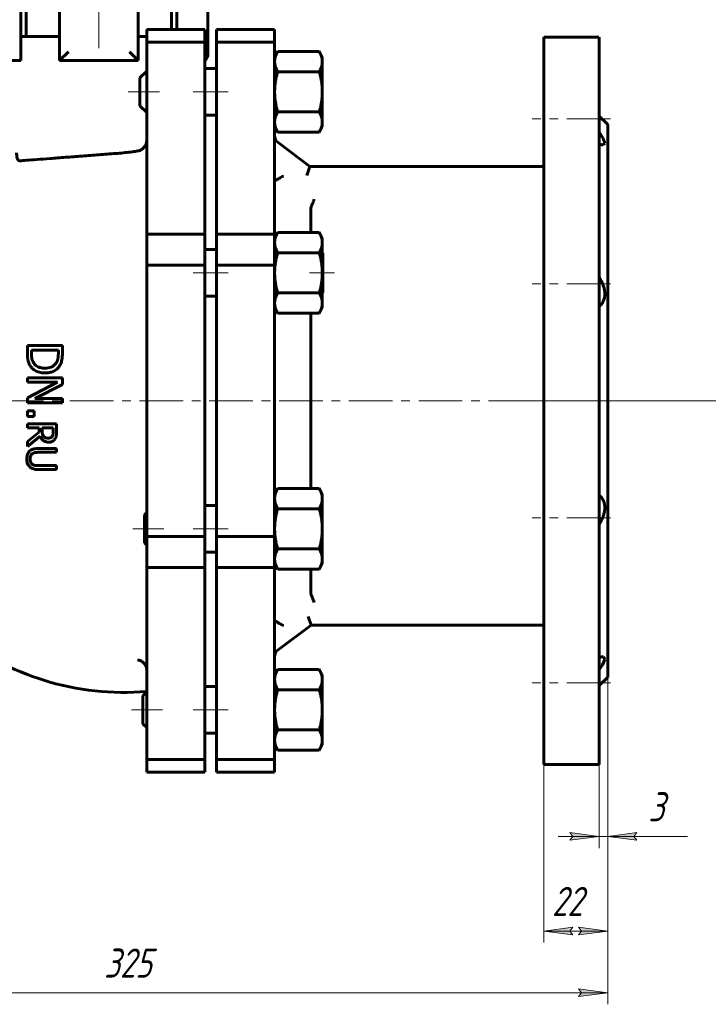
# Model space of a CAD drawing. Header units: millimetres. Extents: x 0 to 601, y 0 to 420.
# Tile 3 of 6: x 109 to 227, y 161 to 331. Entities that reach past the tile are written whole.
import ezdxf

# ---------------------------------------------------------------- set-up
doc = ezdxf.new("R2010")
doc.units = ezdxf.units.MM
for name, pattern in [('K5LT_AXLED', [12, 7.5, -1.5, 1.5, -1.5]), ('K5LT_BASIC', [0]), ('K5LT_THIN', [0])]:
    doc.linetypes.add(name, pattern=pattern)
doc.layers.add('Системный слой', color=7, linetype='Continuous')
doc.layers.add('Системный слой (1)', color=7, linetype='Continuous', true_color=0x6c6c6c)
doc.styles.add('KDIMTEXTSTYLE', font='txt', dxfattribs={"width": 0.96, "oblique": 15, "height": 5})
doc.styles.add('KTEXTSTYLE', font='txt', dxfattribs={"width": 0.96, "height": 5})
doc.dimstyles.new('KDIMSTYLE (0.50)', dxfattribs={"dimtxt": 5, "dimasz": 1, "dimexe": 2, "dimexo": 0, "dimgap": 1, "dimtad": 1, "dimlfac": 2, "dimtxsty": 'KDIMTEXTSTYLE', "dimsah": 1, "dimcen": 0, "dimdle": 1, "dimadec": 0, "dimazin": 0, "dimtfac": 0.667, "dimtmove": 0, "dimatfit": 3, "dimfxl": 1, "dimtvp": 1, "dimtolj": 1, "dimtzin": 0, "dimarcsym": 0})

# ---------------------------------------------------------------- blocks, each defined once
blk = doc.blocks.new('U0')
at = {"layer": 'Системный слой (1)', "color": 143, "linetype": 'K5LT_BASIC', "lineweight": 60, "true_color": 0x33acca}
for p, q in [((208.66, 221.09), (208.89, 221.17)), ((208.89, 221.17), (209.1, 221.22)), ((209.1, 221.22), (209.28, 221.24)), ((209.64, 220.77), (209.25, 219.87)), ((209.28, 221.24), (209.46, 221.21)), ((209.46, 221.21), (209.64, 220.77)), ((209.25, 219.87), (208.66, 219))]:
    blk.add_line(p, q, dxfattribs=at)
blk = doc.blocks.new('U1')
at = {"layer": 'Системный слой (1)', "color": 143, "linetype": 'K5LT_BASIC', "lineweight": 60, "true_color": 0x33acca}
for p, q in [((199.16, 265.24), (199.16, 327.74)), ((199.16, 202.74), (199.16, 265.24))]:
    blk.add_line(p, q, dxfattribs=at)
blk = doc.blocks.new('U3')
at = {"layer": 'Системный слой (1)', "color": 143, "linetype": 'K5LT_BASIC', "lineweight": 60, "true_color": 0x33acca}
for p, q in [((208.66, 265.24), (208.66, 327.74)), ((208.66, 202.74), (208.66, 265.24))]:
    blk.add_line(p, q, dxfattribs=at)
blk = doc.blocks.new('U7')
at = {"layer": 'Системный слой (1)', "color": 143, "linetype": 'K5LT_BASIC', "lineweight": 60, "true_color": 0x33acca}
for p, q in [((210.16, 265.24), (210.16, 312.74)), ((210.16, 217.74), (210.16, 265.24))]:
    blk.add_line(p, q, dxfattribs=at)
blk = doc.blocks.new('U8')
at = {"layer": 'Системный слой (1)', "color": 143, "linetype": 'K5LT_BASIC', "lineweight": 60, "true_color": 0x33acca}
for p, q in [((208.66, 311.49), (209.4, 310.36)), ((209.4, 310.36), (209.65, 309.53)), ((208.89, 309.32), (208.66, 309.4)), ((209.1, 309.26), (208.89, 309.32)), ((209.28, 309.25), (209.1, 309.26)), ((209.3, 309.25), (209.28, 309.25)), ((209.65, 309.53), (209.3, 309.25))]:
    blk.add_line(p, q, dxfattribs=at)
blk = doc.blocks.new('U14')
at = {"layer": 'Системный слой (1)', "color": 143, "linetype": 'K5LT_BASIC', "lineweight": 60, "true_color": 0x33acca}
for p, q in [((159.11, 298.4), (159.11, 294.18)), ((159.11, 280.32), (159.11, 250.17)), ((159.11, 236.31), (159.11, 232.08))]:
    blk.add_line(p, q, dxfattribs=at)
blk = doc.blocks.new('D0')
at = {"layer": 'Системный слой (1)'}
for points in [[(52.66, 162.83), (52.16, 163.49), (52.66, 164.15), (47.66, 163.49)], [(205.16, 162.83), (210.16, 163.49), (205.16, 164.15), (205.66, 163.49)]]:
    blk.add_hatch(color=7, dxfattribs=at).paths.add_polyline_path(points)
at = {"layer": 'Системный слой (1)', "color": 7, "linetype": 'K5LT_THIN', "lineweight": 18, "true_color": 0xffffff}
for p, q in [((47.66, 217.74), (47.66, 161.49)), ((210.16, 217.74), (210.16, 161.49)), ((47.66, 163.49), (52.66, 164.15)), ((52.66, 162.83), (47.66, 163.49)), ((47.66, 163.49), (210.16, 163.49)), ((52.66, 164.15), (52.16, 163.49)), ((52.16, 163.49), (52.66, 162.83)), ((205.66, 163.49), (205.16, 164.15)), ((205.16, 164.15), (210.16, 163.49)), ((210.16, 163.49), (205.16, 162.83)), ((205.16, 162.83), (205.66, 163.49))]:
    blk.add_line(p, q, dxfattribs=at)
blk.add_wipeout([(123.56, 164.49), (123.56, 171.87), (133.82, 171.87), (133.82, 164.49)]).dxf.layer = 'Системный слой (1)'
at = {"layer": 'Системный слой (1)', "color": 7, "insert": (123.56, 171.08), "char_height": 5, "attachment_point": 1, "style": 'KTEXTSTYLE'}
blk.add_mtext('\\fArial|b0|c204|p34;\\H5.0;\\W1.000;\\Q15;\\fGOST Type AU|b0|i0|c204|p34;\\Q15;\\W0.960;325', dxfattribs=at)
blk = doc.blocks.new('KDIMARROW_01')
at = {"layer": 'Системный слой'}
blk.add_hatch(color=0, dxfattribs=at).paths.add_polyline_path([(-5, -0.66), (0, 0), (-5, 0.66), (-4.5, 0)])
at = {"layer": 'Системный слой', "color": 0, "linetype": 'K5LT_THIN', "lineweight": 18}
for p, q in [((-4.5, 0), (-5, 0.66)), ((-5, 0.66), (0, 0)), ((0, 0), (-5, -0.66)), ((-5, -0.66), (-4.5, 0))]:
    blk.add_line(p, q, dxfattribs=at)
at = {"layer": 'Системный слой (1)', "color": 0, "linetype": 'K5LT_THIN', "lineweight": 18}
blk.add_line((122.67, 265.24), (122.17, 265.24), dxfattribs=at)
blk = doc.blocks.new('D1')
at = {"layer": 'Системный слой (1)', "color": 7, "linetype": 'K5LT_THIN', "lineweight": 18, "true_color": 0xffffff}
for p, q in [((210.16, 217.74), (210.16, 172.09)), ((199.16, 202.74), (199.16, 172.09)), ((204.16, 173.43), (199.16, 174.09)), ((199.16, 174.09), (210.16, 174.09)), ((203.66, 174.09), (204.16, 173.43)), ((210.16, 174.09), (205.16, 173.43)), ((205.16, 173.43), (205.66, 174.09))]:
    blk.add_line(p, q, dxfattribs=at)
blk.add_wipeout([(200.57, 175.09), (200.57, 182.47), (208.41, 182.47), (208.41, 175.09)]).dxf.layer = 'Системный слой (1)'
at = {"layer": 'Системный слой (1)'}
for points in [[(204.16, 173.43), (203.66, 174.09), (204.16, 174.75), (199.16, 174.09)], [(205.16, 173.43), (210.16, 174.09), (205.16, 174.75), (205.66, 174.09)]]:
    blk.add_hatch(color=7, dxfattribs=at).paths.add_polyline_path(points)
at = {"layer": 'Системный слой (1)', "color": 7, "linetype": 'K5LT_THIN', "lineweight": 18, "true_color": 0xffffff}
for p, q in [((199.16, 174.09), (204.16, 174.75)), ((204.16, 174.75), (203.66, 174.09)), ((205.66, 174.09), (205.16, 174.75)), ((205.16, 174.75), (210.16, 174.09))]:
    blk.add_line(p, q, dxfattribs=at)
at = {"layer": 'Системный слой (1)', "color": 7, "insert": (200.57, 181.68), "char_height": 5, "attachment_point": 1, "style": 'KTEXTSTYLE'}
blk.add_mtext('\\fArial|b0|c204|p34;\\H5.0;\\W1.000;\\Q15;\\fGOST Type AU|b0|i0|c204|p34;\\Q15;\\W0.960;22', dxfattribs=at)
blk = doc.blocks.new('D2')
at = {"layer": 'Системный слой (1)'}
for points in [[(203.66, 189.7), (208.66, 190.36), (203.66, 191.02), (204.16, 190.36)], [(214.66, 190.36), (215.16, 191.02), (210.16, 190.36), (215.16, 189.7)]]:
    blk.add_hatch(color=7, dxfattribs=at).paths.add_polyline_path(points)
at = {"layer": 'Системный слой (1)', "color": 7, "linetype": 'K5LT_THIN', "lineweight": 18, "true_color": 0xffffff}
for p, q in [((210.16, 217.74), (210.16, 188.36)), ((208.66, 202.74), (208.66, 188.36)), ((208.66, 190.36), (201.66, 190.36)), ((208.66, 190.36), (203.66, 191.02)), ((203.66, 191.02), (204.16, 190.36)), ((204.16, 190.36), (203.66, 189.7)), ((203.66, 189.7), (208.66, 190.36)), ((208.66, 190.36), (210.16, 190.36)), ((215.16, 191.02), (210.16, 190.36)), ((210.16, 190.36), (215.16, 189.7)), ((210.16, 190.36), (217.16, 190.36)), ((210.16, 190.36), (215.16, 190.36)), ((214.66, 190.36), (215.16, 191.02)), ((215.16, 189.7), (214.66, 190.36)), ((215.15, 190.36), (223.88, 190.36))]:
    blk.add_line(p, q, dxfattribs=at)
blk.add_wipeout([(217.15, 191.36), (217.15, 198.74), (221.69, 198.74), (221.69, 191.36)]).dxf.layer = 'Системный слой (1)'
at = {"layer": 'Системный слой (1)', "color": 7, "insert": (217.15, 197.95), "char_height": 5, "attachment_point": 1, "style": 'KTEXTSTYLE'}
blk.add_mtext('\\fArial|b0|c204|p34;\\H5.0;\\W1.000;\\Q15;\\fGOST Type AU|b0|i0|c204|p34;\\Q15;\\W0.960;3', dxfattribs=at)
blk = doc.blocks.new('D4')
at = {"layer": 'Системный слой (1)'}
for points in [[(350.07, 363.24), (349.41, 368.24), (348.75, 363.24), (349.41, 363.74)], [(349.41, 265.24), (350.07, 270.24), (349.41, 269.74), (348.75, 270.24)]]:
    blk.add_hatch(color=7, dxfattribs=at).paths.add_polyline_path(points)
at = {"layer": 'Системный слой (1)', "color": 7, "linetype": 'K5LT_THIN', "lineweight": 18, "true_color": 0xffffff}
for p, q in [((337.48, 368.24), (351.41, 368.24)), ((348.75, 363.24), (349.41, 368.24)), ((349.41, 368.24), (350.07, 363.24)), ((349.41, 368.24), (349.41, 265.24)), ((349.41, 363.74), (348.75, 363.24)), ((350.07, 363.24), (349.41, 363.74)), ((349.41, 265.24), (348.75, 270.24)), ((348.75, 270.24), (349.41, 269.74)), ((349.41, 269.74), (350.07, 270.24)), ((350.07, 270.24), (349.41, 265.24)), ((210.16, 265.24), (351.41, 265.24))]:
    blk.add_line(p, q, dxfattribs=at)
blk.add_wipeout([(348.41, 311), (341.03, 311), (341.03, 322.02), (348.41, 322.02)]).dxf.layer = 'Системный слой (1)'
at = {"layer": 'Системный слой (1)', "color": 7, "insert": (341.82, 311), "char_height": 5, "attachment_point": 1, "rotation": 90, "style": 'KTEXTSTYLE'}
blk.add_mtext('\\fArial|b0|c204|p34;\\H5.0;\\W1.000;\\Q15;\\fGOST Type AU|b0|i0|c204|p34;\\Q15;\\W0.960;206', dxfattribs=at)

msp = doc.modelspace()

# ---------------------------------------------------------------- linework, layer by layer
at = {"layer": 'Системный слой (1)', "color": 30, "linetype": 'K5LT_AXLED', "lineweight": 18, "true_color": 0xff8000}
for p, q in [((122.6707, 325.8678), (122.6707, 380.2428)), ((133.0766, 318.3659), (127.7266, 318.3659)), ((144.8887, 318.3659), (138.8887, 318.3659)), ((210.6552, 313.7465), (197.1552, 313.7465)), ((144.8887, 287.2471), (138.8887, 287.2471)), ((163.2011, 287.2471), (158.8588, 287.2471)), ((210.6552, 285.3337), (197.1552, 285.3337)), ((45.6552, 265.2428), (212.1552, 265.2428)), ((197.1552, 265.2428), (212.1552, 265.2428)), ((210.6552, 245.1519), (197.1552, 245.1519)), ((133.8519, 243.2385), (128.5019, 243.2385)), ((144.8887, 243.2385), (138.8887, 243.2385)), ((210.6552, 216.7391), (197.1552, 216.7391)), ((133.6042, 212.1197), (128.2542, 212.1197)), ((144.8887, 212.1197), (138.8887, 212.1197))]:
    msp.add_line(p, q, dxfattribs=at)
at = {"layer": 'Системный слой (1)', "color": 143, "linetype": 'K5LT_BASIC', "lineweight": 60, "true_color": 0x33acca}
for p, q in [((109.2752, 327.8678), (109.2752, 349.1178)), ((115.9207, 349.1178), (115.9207, 323.7428)), ((129.4207, 323.7428), (129.4207, 349.1178)), ((136.0661, 349.1178), (136.0661, 329.1049)), ((141.4207, 324.8886), (141.4207, 349.1178)), ((110.1707, 348.2428), (110.1707, 327.8678)), ((135.1707, 348.2428), (135.1707, 329.1049)), ((130.8887, 329.1049), (130.8887, 326.9082)), ((130.8887, 329.1049), (140.8887, 329.1049)), ((140.8887, 329.1049), (140.8887, 326.9082)), ((142.8887, 326.9082), (142.8887, 329.1049)), ((152.8887, 329.1049), (142.8887, 329.1049)), ((152.8887, 329.1049), (152.8887, 326.9082)), ((109.2752, 327.8678), (109.2752, 323.7428)), ((115.9207, 327.8678), (109.2752, 327.8678)), ((130.8887, 327.8678), (129.4207, 327.8678)), ((130.8887, 326.9082), (140.8887, 326.9082)), ((130.8887, 326.9082), (130.8887, 293.892)), ((140.8887, 326.9082), (140.8887, 293.892)), ((152.8887, 326.9082), (142.8887, 326.9082)), ((142.8887, 293.892), (142.8887, 326.9082)), ((152.8887, 326.9082), (152.8887, 293.892)), ((199.1552, 327.7428), (208.6552, 327.7428)), ((115.9207, 323.7428), (117.4207, 325.2428)), ((127.9207, 325.2428), (129.4207, 323.7428)), ((152.8887, 324.3659), (153.4246, 325.2941)), ((160.5528, 325.2941), (153.4246, 325.2941)), ((161.0887, 324.3659), (160.5528, 325.2941)), ((109.2752, 323.7428), (105.4207, 323.7428)), ((115.9207, 323.7428), (129.4207, 323.7428)), ((161.0887, 324.3659), (161.0887, 323.562)), ((161.0887, 323.562), (161.0887, 318.3659)), ((129.7266, 320.7659), (130.8887, 321.928)), ((140.8887, 322.3659), (142.8887, 322.3659)), ((160.5528, 321.83), (153.4246, 321.83)), ((129.7266, 320.7659), (129.7266, 316.1341)), ((161.0887, 318.3659), (161.0887, 313.1697)), ((129.7266, 316.1341), (129.7266, 315.9659)), ((129.7266, 315.9659), (130.8887, 314.8038)), ((160.5528, 314.9018), (153.4246, 314.9018)), ((140.8887, 314.3659), (142.8887, 314.3659)), ((161.0887, 313.1697), (161.0887, 312.3659)), ((210.1552, 312.7428), (208.6552, 314.2428)), ((152.8887, 312.3659), (153.4246, 311.4377)), ((161.0887, 312.3659), (160.5528, 311.4377)), ((160.5528, 311.4377), (153.4246, 311.4377)), ((158.9234, 305.507), (153.4788, 309.6613)), ((158.4165, 304.007), (158.9234, 305.507)), ((199.1552, 305.507), (158.9234, 305.507)), ((130.8887, 293.892), (130.8887, 288.5887)), ((130.8887, 293.892), (140.8887, 293.892)), ((140.8887, 293.892), (140.8887, 288.5887)), ((142.8887, 288.5887), (142.8887, 293.892)), ((152.8887, 293.892), (142.8887, 293.892)), ((152.8887, 293.2471), (153.4246, 294.1753)), ((152.8887, 293.892), (152.8887, 288.5887)), ((160.5528, 294.1753), (153.4246, 294.1753)), ((161.0887, 293.2471), (160.5528, 294.1753)), ((161.0887, 293.2471), (161.0887, 292.4432)), ((140.8887, 291.2471), (142.8887, 291.2471)), ((161.0887, 292.4432), (161.0887, 287.2471)), ((160.5528, 290.7112), (153.4246, 290.7112)), ((161.2011, 290.6336), (161.0887, 290.7461)), ((161.2011, 283.8605), (161.2011, 290.6336)), ((130.8887, 288.5887), (130.8887, 241.8968)), ((130.8887, 288.5887), (140.8887, 288.5887)), ((140.8887, 288.5887), (140.8887, 241.8968)), ((152.8887, 288.5887), (142.8887, 288.5887)), ((142.8887, 241.8968), (142.8887, 288.5887)), ((152.8887, 288.5887), (152.8887, 241.8968)), ((161.0887, 287.2471), (161.0887, 282.0509)), ((140.8887, 283.2471), (142.8887, 283.2471)), ((160.5528, 283.783), (153.4246, 283.783)), ((161.2011, 283.8605), (161.0887, 283.7481)), ((152.8887, 281.2471), (153.4246, 280.3189)), ((161.0887, 281.2471), (160.5528, 280.3189)), ((161.0887, 282.0509), (161.0887, 281.2471)), ((160.5528, 280.3189), (153.4246, 280.3189)), ((116.3896, 274.7642), (110.3896, 274.7642)), ((110.3896, 274.7642), (110.3896, 273.3833)), ((116.3896, 273.3979), (116.3896, 274.7642)), ((111.0801, 273.359), (111.0801, 273.9668)), ((111.0801, 273.9668), (115.6992, 273.9668)), ((115.6992, 273.9668), (115.6992, 273.359)), ((116.3896, 269.1677), (110.3896, 269.1677)), ((110.3896, 269.1677), (110.3896, 268.4238)), ((116.3896, 268.0348), (116.3896, 269.1677)), ((110.3896, 268.4238), (115.5631, 268.4238)), ((115.5631, 268.4238), (110.3896, 265.769)), ((111.6392, 265.6183), (116.3896, 268.0348)), ((110.3896, 265.769), (110.3896, 264.8744)), ((110.3896, 264.8744), (116.3896, 264.8744)), ((116.3896, 265.6183), (111.6392, 265.6183)), ((116.3896, 264.8744), (116.3896, 265.6183)), ((111.5371, 263.5032), (110.3896, 263.5032)), ((110.3896, 263.5032), (110.3896, 262.5405)), ((110.3896, 262.5405), (111.5371, 262.5405)), ((111.5371, 262.5405), (111.5371, 263.5032)), ((110.3896, 261.2609), (110.3896, 260.5964)), ((115.3896, 261.2609), (110.3896, 261.2609)), ((115.3896, 259.9724), (115.3896, 261.2609)), ((110.3896, 260.5964), (112.3791, 260.5964)), ((112.3791, 259.8347), (110.3896, 258.2544)), ((110.3896, 257.3914), (112.5655, 259.1702)), ((112.3791, 260.5964), (112.3791, 259.8347)), ((112.9342, 260.013), (112.9342, 260.5964)), ((112.9342, 260.5964), (114.8143, 260.5964)), ((114.8143, 260.5964), (114.8143, 259.936)), ((110.3896, 258.2544), (110.3896, 257.3914)), ((115.3896, 257.0551), (112.2697, 257.0551)), ((112.2697, 256.3906), (115.3896, 256.3906)), ((115.3896, 256.3906), (115.3896, 257.0551)), ((115.3896, 254.1013), (112.2535, 254.1013)), ((115.3896, 253.4368), (115.3896, 254.1013)), ((112.2697, 253.4368), (115.3896, 253.4368)), ((152.8887, 249.2385), (153.4246, 250.1667)), ((160.5528, 250.1667), (153.4246, 250.1667)), ((161.0887, 249.2385), (160.5528, 250.1667)), ((161.0887, 249.2385), (161.0887, 248.4346)), ((140.8887, 247.2385), (142.8887, 247.2385)), ((161.0887, 248.4346), (161.0887, 243.2385)), ((130.5019, 245.6385), (130.8887, 246.0252)), ((130.5019, 245.6385), (130.5019, 241.1631)), ((160.5528, 246.7026), (153.4246, 246.7026)), ((161.0887, 243.2385), (161.0887, 238.0423)), ((130.5019, 241.1631), (130.5019, 240.8385)), ((130.5019, 240.8385), (130.8887, 240.4518)), ((130.8887, 241.8968), (140.8887, 241.8968)), ((130.8887, 241.8968), (130.8887, 236.5935)), ((140.8887, 241.8968), (140.8887, 236.5935)), ((152.8887, 241.8968), (142.8887, 241.8968)), ((142.8887, 236.5935), (142.8887, 241.8968)), ((152.8887, 241.8968), (152.8887, 236.5935)), ((140.8887, 239.2385), (142.8887, 239.2385)), ((160.5528, 239.7744), (153.4246, 239.7744)), ((152.8887, 237.2385), (153.4246, 236.3103)), ((161.0887, 237.2385), (160.5528, 236.3103)), ((161.0887, 238.0423), (161.0887, 237.2385)), ((130.8887, 236.5935), (140.8887, 236.5935)), ((130.8887, 236.5935), (130.8887, 203.5774)), ((140.8887, 236.5935), (140.8887, 203.5774)), ((142.8887, 203.5774), (142.8887, 236.5935)), ((152.8887, 236.5935), (142.8887, 236.5935)), ((152.8887, 236.5935), (152.8887, 203.5774)), ((160.5528, 236.3103), (153.4246, 236.3103)), ((158.6673, 228.1813), (159.1669, 226.6813)), ((153.4892, 222.4272), (159.1669, 226.6813)), ((159.1669, 226.6813), (199.1552, 226.6813)), ((152.8887, 218.1197), (153.4246, 219.0479)), ((160.5528, 219.0479), (153.4246, 219.0479)), ((161.0887, 218.1197), (160.5528, 219.0479)), ((161.0887, 218.1197), (161.0887, 217.3159)), ((161.0887, 217.3159), (161.0887, 212.1197)), ((210.1552, 217.7428), (208.6552, 216.2428)), ((130.2542, 214.5197), (130.8887, 215.1542)), ((140.8887, 216.1197), (142.8887, 216.1197)), ((160.5528, 215.5838), (153.4246, 215.5838)), ((130.2542, 214.5197), (130.2542, 209.8715)), ((161.0887, 212.1197), (161.0887, 206.9236)), ((130.2542, 209.8715), (130.2542, 209.7197)), ((130.2542, 209.7197), (130.8887, 209.0853)), ((160.5528, 208.6556), (153.4246, 208.6556)), ((140.8887, 208.1197), (142.8887, 208.1197)), ((161.0887, 206.9236), (161.0887, 206.1197)), ((152.8887, 206.1197), (153.4246, 205.1915)), ((160.5528, 205.1915), (153.4246, 205.1915)), ((161.0887, 206.1197), (160.5528, 205.1915)), ((130.8887, 203.5774), (140.8887, 203.5774)), ((130.8887, 203.5774), (130.8887, 201.3807)), ((140.8887, 203.5774), (140.8887, 201.3807)), ((142.8887, 201.3807), (142.8887, 203.5774)), ((152.8887, 203.5774), (142.8887, 203.5774)), ((152.8887, 203.5774), (152.8887, 201.3807)), ((199.1552, 202.7428), (208.6552, 202.7428)), ((130.8887, 201.3807), (140.8887, 201.3807)), ((152.8887, 201.3807), (142.8887, 201.3807))]:
    msp.add_line(p, q, dxfattribs=at)
for centre, radius, start, end in [((139.9207, 324.8886), 1.5, 310.191118, 0), ((154.3887, 310.8538), 1.5, 180, 232.65626), ((159.1472, 232.0843), 0.0351, 180.182093, 201.299786), ((127.0615, 261.9639), 46.8568, 231.3354, 274.684978), ((154.3887, 221.2268), 1.5, 126.842911, 180), ((129.3711, 219.0124), 1.5175, 0, 7.076148)]:
    msp.add_arc(centre, radius, start, end, dxfattribs=at)
for points in [[(153.4246, 325.2941), (152.8887, 324.3659), (152.8887, 323.562)], [(161.0887, 323.562), (161.0887, 324.3659), (160.5528, 325.2941)], [(152.8887, 323.562), (152.8887, 322.7582), (153.4246, 321.83)], [(160.5528, 321.83), (161.0887, 322.7582), (161.0887, 323.562)], [(153.4246, 321.83), (152.8887, 319.9736), (152.8887, 318.3659)], [(161.0887, 318.3659), (161.0887, 319.9736), (160.5528, 321.83)], [(152.8887, 318.3659), (152.8887, 316.7582), (153.4246, 314.9018)], [(160.5528, 314.9018), (161.0887, 316.7582), (161.0887, 318.3659)], [(153.4246, 314.9018), (152.8887, 313.9736), (152.8887, 313.1697)], [(161.0887, 313.1697), (161.0887, 313.9736), (160.5528, 314.9018)], [(152.8887, 313.1697), (152.8887, 312.3659), (153.4246, 311.4377)], [(160.5528, 311.4377), (161.0887, 312.3659), (161.0887, 313.1697)], [(153.4246, 294.1753), (152.8887, 293.2471), (152.8887, 292.4432)], [(161.0887, 292.4432), (161.0887, 293.2471), (160.5528, 294.1753)], [(152.8887, 292.4432), (152.8887, 291.6394), (153.4246, 290.7112)], [(160.5528, 290.7112), (161.0887, 291.6394), (161.0887, 292.4432)], [(153.4246, 290.7112), (152.8887, 288.8548), (152.8887, 287.2471)], [(161.0887, 287.2471), (161.0887, 288.8548), (160.5528, 290.7112)], [(152.8887, 287.2471), (152.8887, 285.6394), (153.4246, 283.783)], [(160.5528, 283.783), (161.0887, 285.6394), (161.0887, 287.2471)], [(153.4246, 283.783), (152.8887, 282.8548), (152.8887, 282.0509)], [(161.0887, 282.0509), (161.0887, 282.8548), (160.5528, 283.783)], [(152.8887, 282.0509), (152.8887, 281.2471), (153.4246, 280.3189)], [(160.5528, 280.3189), (161.0887, 281.2471), (161.0887, 282.0509)], [(153.4246, 250.1667), (152.8887, 249.2385), (152.8887, 248.4346)], [(161.0887, 248.4346), (161.0887, 249.2385), (160.5528, 250.1667)], [(152.8887, 248.4346), (152.8887, 247.6308), (153.4246, 246.7026)], [(160.5528, 246.7026), (161.0887, 247.6308), (161.0887, 248.4346)], [(153.4246, 246.7026), (152.8887, 244.8462), (152.8887, 243.2385)], [(161.0887, 243.2385), (161.0887, 244.8462), (160.5528, 246.7026)], [(152.8887, 243.2385), (152.8887, 241.6308), (153.4246, 239.7744)], [(160.5528, 239.7744), (161.0887, 241.6308), (161.0887, 243.2385)], [(153.4246, 239.7744), (152.8887, 238.8462), (152.8887, 238.0423)], [(161.0887, 238.0423), (161.0887, 238.8462), (160.5528, 239.7744)], [(152.8887, 238.0423), (152.8887, 237.2385), (153.4246, 236.3103)], [(160.5528, 236.3103), (161.0887, 237.2385), (161.0887, 238.0423)], [(153.4246, 219.0479), (152.8887, 218.1197), (152.8887, 217.3159)], [(161.0887, 217.3159), (161.0887, 218.1197), (160.5528, 219.0479)], [(152.8887, 217.3159), (152.8887, 216.512), (153.4246, 215.5838)], [(160.5528, 215.5838), (161.0887, 216.512), (161.0887, 217.3159)], [(153.4246, 215.5838), (152.8887, 213.7274), (152.8887, 212.1197)], [(161.0887, 212.1197), (161.0887, 213.7274), (160.5528, 215.5838)], [(152.8887, 212.1197), (152.8887, 210.512), (153.4246, 208.6556)], [(160.5528, 208.6556), (161.0887, 210.512), (161.0887, 212.1197)], [(153.4246, 208.6556), (152.8887, 207.7274), (152.8887, 206.9236)], [(161.0887, 206.9236), (161.0887, 207.7274), (160.5528, 208.6556)], [(152.8887, 206.9236), (152.8887, 206.1197), (153.4246, 205.1915)], [(160.5528, 205.1915), (161.0887, 206.1197), (161.0887, 206.9236)]]:
    msp.add_rational_spline(points, [1, 1.0379548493, 1], degree=2, dxfattribs=at)
for points, knots in [([(130.8887, 310.0176), (130.8887, 309.8721), (130.8691, 309.7273), (130.7738, 309.3559), (130.6708, 309.1408), (130.3887, 308.7384), (130.1982, 308.5567), (129.8013, 308.3101), (129.5992, 308.2307), (129.3887, 308.1978)], [-0.543367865, -0.543367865, -0.543367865, -0.543367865, -0.455270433, -0.455270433, -0.309764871, -0.309764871, -0.142667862, -0.142667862, -0.000005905, -0.000005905, -0.000005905, -0.000005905]), ([(129.3887, 308.1978), (129.0752, 308.1488), (128.7556, 308.1021), (127.6086, 307.9478), (126.7532, 307.8564), (125.8887, 307.7911)], [16.892556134, 16.892556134, 16.892556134, 16.892556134, 17.09298898, 17.09298898, 17.600978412, 17.600978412, 17.600978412, 17.600978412]), ([(109.0533, 306.4981), (109.0009, 306.494), (108.95, 306.5049), (108.8549, 306.5593), (108.8114, 306.6013), (108.7161, 306.7395), (108.6698, 306.8478), (108.5929, 307.1206), (108.5652, 307.2839), (108.5349, 307.5981), (108.5285, 307.7429), (108.5285, 307.8881)], [-0.935009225, -0.935009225, -0.935009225, -0.935009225, -0.859593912, -0.859593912, -0.786857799, -0.786857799, -0.685418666, -0.685418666, -0.576003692, -0.576003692, -0.488370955, -0.488370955, -0.488370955, -0.488370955]), ([(125.8887, 307.7911), (125.7777, 307.7827), (125.6666, 307.7743), (124.5865, 307.6925), (123.6125, 307.6186), (121.7287, 307.4753), (120.7546, 307.401), (118.8165, 307.2528), (117.8526, 307.1789), (116.0037, 307.0368), (115.1172, 306.9685), (113.4775, 306.8418), (112.7245, 306.7835), (111.3935, 306.6803), (110.7697, 306.6318), (109.7805, 306.5548), (109.388, 306.5242), (109.0533, 306.4981)], [8.42153975, 8.42153975, 8.42153975, 8.42153975, 8.48653869, 8.48653869, 9.05325373, 9.05325373, 9.62003714, 9.62003714, 10.18682054, 10.18682054, 10.75360394, 10.75360394, 11.32038734, 11.32038734, 11.88533589, 11.88533589, 12.33668946, 12.33668946, 12.33668946, 12.33668946]), ([(152.9034, 303.0654), (152.8947, 303.0606), (152.89, 303.0532), (152.8887, 303.0421), (152.8887, 303.0406), (152.8887, 303.0391)], [0.1894080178, 0.1894080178, 0.1894080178, 0.1894080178, 0.2257467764, 0.2257467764, 0.2312623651, 0.2312623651, 0.2312623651, 0.2312623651]), ([(154.3887, 303.8813), (154.3874, 303.8806), (154.3861, 303.8799), (154.266, 303.8146), (154.1474, 303.75), (153.9167, 303.624), (153.8048, 303.5627), (153.5303, 303.412), (153.3766, 303.3273), (153.1356, 303.1941), (153.0442, 303.1435), (152.9447, 303.0883), (152.9184, 303.0737), (152.9034, 303.0654)], [-1.014558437, -1.014558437, -1.014558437, -1.014558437, -1.013675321, -1.013675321, -0.932451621, -0.932451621, -0.852134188, -0.852134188, -0.725745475, -0.725745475, -0.614751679, -0.614751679, -0.549377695, -0.549377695, -0.549377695, -0.549377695]), ([(159.6738, 299.8883), (159.6278, 299.7661), (159.5478, 299.5537), (159.4558, 299.3103), (159.3802, 299.111), (159.3152, 298.9399), (159.2488, 298.7655), (159.2004, 298.6387), (159.1631, 298.5411), (159.1337, 298.4642), (159.1199, 298.4281), (159.1145, 298.414)], [0, 0, 0, 0, 2.17466533, 3.77203343, 4.53036344, 6.09859619, 7.38719317, 8.69185492, 9.65794304, 10.72352404, 12, 12, 12, 12]), ([(208.6552, 286.4887), (208.7458, 286.354), (208.9142, 286.0854), (209.147, 285.6495), (209.3152, 285.2649), (209.4408, 284.9115), (209.5225, 284.6306), (209.5872, 284.3403), (209.6321, 284.054), (209.6565, 283.7553), (209.656, 283.4592), (209.6312, 283.1786), (209.5839, 282.9126), (209.519, 282.6763), (209.4349, 282.4486), (209.3491, 282.268), (209.2133, 282.0309), (209.0413, 281.7976), (208.8299, 281.5839), (208.7045, 281.4797), (208.6552, 281.4416)], [0, 0, 0, 0, 1.67569746, 3.22685367, 4.95729866, 5.86918608, 6.98938363, 7.90493345, 8.89689135, 9.97971381, 11.06158374, 12.10355383, 13.12894003, 14.18741902, 15.04393513, 16.13958515, 16.74991532, 18.64244396, 20.09060174, 21, 21, 21, 21]), ([(110.3896, 273.3833), (110.3896, 273.3033), (110.3905, 273.2272), (110.3939, 273.0795), (110.3964, 273.0082), (110.4032, 272.8695), (110.4074, 272.8026), (110.4177, 272.6706), (110.4238, 272.6063), (110.4394, 272.4676), (110.4493, 272.3969), (110.4685, 272.2783), (110.4777, 272.2289), (110.4946, 272.1473), (110.5028, 272.1126), (110.5179, 272.0526), (110.525, 272.0266), (110.5374, 271.9834), (110.5429, 271.9654), (110.5894, 271.8158), (110.6414, 271.6868), (110.7528, 271.4577), (110.8095, 271.3564), (110.871, 271.2585)], [-0.284444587, -0.284444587, -0.284444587, -0.284444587, -0.272646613, -0.272646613, -0.260345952, -0.260345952, -0.247318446, -0.247318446, -0.232910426, -0.232910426, -0.213680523, -0.213680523, -0.196770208, -0.196770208, -0.182421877, -0.182421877, -0.169725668, -0.169725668, -0.159147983, -0.159147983, -0.0725918, -0.0725918, 0, 0, 0, 0]), ([(111.4788, 271.701), (111.2633, 272.0081), (111.1936, 272.2941), (111.1017, 272.7271), (111.0801, 273.0508), (111.0801, 273.359)], [-0.27251184, -0.27251184, -0.27251184, -0.27251184, -0.188302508, -0.188302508, 0, 0, 0, 0]), ([(115.6992, 273.359), (115.6992, 273.2906), (115.6982, 273.2264), (115.6943, 273.0998), (115.6912, 273.0383), (115.6823, 272.9054), (115.6759, 272.8374), (115.6627, 272.7256), (115.6562, 272.6796), (115.644, 272.6037), (115.6384, 272.5724), (115.628, 272.5192), (115.6232, 272.4968), (115.6171, 272.4698), (115.6156, 272.4633), (115.5793, 272.309), (115.5314, 272.1659), (115.4319, 271.9412), (115.3882, 271.8566), (115.3394, 271.7739)], [-0.238388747, -0.238388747, -0.238388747, -0.238388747, -0.225755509, -0.225755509, -0.211873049, -0.211873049, -0.193419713, -0.193419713, -0.177866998, -0.177866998, -0.164807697, -0.164807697, -0.153253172, -0.153253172, -0.149375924, -0.149375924, -0.057612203, -0.057612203, 0, 0, 0, 0]), ([(115.9131, 271.2488), (116.0469, 271.4523), (116.145, 271.6791), (116.2899, 272.1427), (116.3484, 272.4185), (116.3855, 273.0411), (116.3896, 273.2215), (116.3896, 273.3979)], [-0.650442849, -0.650442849, -0.650442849, -0.650442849, -0.379169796, -0.379169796, -0.107621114, -0.107621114, 0, 0, 0, 0]), ([(110.871, 271.2585), (110.9742, 271.1023), (111.0936, 270.9607), (111.3683, 270.7003), (111.5221, 270.5852), (111.9293, 270.3381), (112.3046, 270.151), (113.0247, 270.0453), (113.2042, 270.0332), (113.3848, 270.0332)], [-0.916463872, -0.916463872, -0.916463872, -0.916463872, -0.691353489, -0.691353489, -0.457691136, -0.457691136, -0.112740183, -0.112740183, 0, 0, 0, 0]), ([(113.3945, 270.8647), (113.13, 270.8647), (112.8598, 270.887), (112.4295, 270.9894), (112.2134, 271.0608), (111.7902, 271.3267), (111.6175, 271.4953), (111.4788, 271.701)], [-0.551171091, -0.551171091, -0.551171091, -0.551171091, -0.317554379, -0.317554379, -0.155974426, -0.155974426, 0, 0, 0, 0]), ([(113.3848, 270.0332), (113.6453, 270.0332), (113.9093, 270.0544), (114.3986, 270.1525), (114.6248, 270.2233), (115.0552, 270.4269), (115.3479, 270.5987), (115.7293, 270.9962), (115.8265, 271.1182), (115.9131, 271.2488)], [-0.835803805, -0.835803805, -0.835803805, -0.835803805, -0.569318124, -0.569318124, -0.331292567, -0.331292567, -0.094042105, -0.094042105, 0, 0, 0, 0]), ([(115.3394, 271.7739), (115.2395, 271.611), (115.1176, 271.4674), (114.8225, 271.22), (114.6554, 271.1235), (114.1342, 270.9117), (113.7566, 270.8647), (113.3945, 270.8647)], [-0.457628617, -0.457628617, -0.457628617, -0.457628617, -0.343341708, -0.343341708, -0.226092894, -0.226092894, 0, 0, 0, 0]), ([(112.5655, 259.1702), (112.6283, 259.0016), (112.7122, 258.8434), (112.9476, 258.5392), (113.0815, 258.4312), (113.3357, 258.2634), (113.5049, 258.1992), (113.7986, 258.1424), (113.9158, 258.1329), (114.0323, 258.1329)], [-0.321058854, -0.321058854, -0.321058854, -0.321058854, -0.257447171, -0.257447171, -0.18480461, -0.18480461, -0.072476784, -0.072476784, 0, 0, 0, 0]), ([(113.1935, 259.1094), (113.1414, 259.1615), (113.0975, 259.2199), (113.0119, 259.3786), (112.9924, 259.4621), (112.9477, 259.6645), (112.9342, 259.8418), (112.9342, 260.013)], [-0.139194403, -0.139194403, -0.139194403, -0.139194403, -0.124503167, -0.124503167, -0.103434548, -0.103434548, 0, 0, 0, 0]), ([(113.9796, 258.8258), (113.8949, 258.8258), (113.8088, 258.8313), (113.7136, 258.8466), (113.7028, 258.8485), (113.6604, 258.8564), (113.6315, 258.8631), (113.5754, 258.878), (113.549, 258.8864), (113.5083, 258.9008), (113.4926, 258.907), (113.4684, 258.9171), (113.4591, 258.9212), (113.3632, 258.9653), (113.2845, 259.0191), (113.2079, 259.0944), (113.2007, 259.1018), (113.1935, 259.1094)], [-0.123807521, -0.123807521, -0.123807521, -0.123807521, -0.100369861, -0.100369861, -0.097360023, -0.097360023, -0.088510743, -0.088510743, -0.078467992, -0.078467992, -0.070871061, -0.070871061, -0.065271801, -0.065271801, -0.006263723, -0.006263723, 0, 0, 0, 0]), ([(114.6441, 259.1418), (114.6072, 259.0872), (114.5642, 259.0381), (114.4869, 258.973), (114.46, 258.9544), (114.4187, 258.9291), (114.4031, 258.9206), (114.3809, 258.9095), (114.3736, 258.9059), (114.3617, 258.9005), (114.357, 258.8984), (114.2862, 258.8677), (114.2167, 258.8489), (114.091, 258.8295), (114.0354, 258.8258), (113.9796, 258.8258)], [-0.131924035, -0.131924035, -0.131924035, -0.131924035, -0.10860309, -0.10860309, -0.095833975, -0.095833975, -0.087483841, -0.087483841, -0.08306486, -0.08306486, -0.080001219, -0.080001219, -0.03472629, -0.03472629, 0, 0, 0, 0]), ([(114.8143, 259.936), (114.8143, 259.883), (114.8132, 259.8345), (114.8088, 259.7305), (114.8048, 259.6782), (114.796, 259.5945), (114.7914, 259.5611), (114.7831, 259.5097), (114.7795, 259.49), (114.7744, 259.4651), (114.7729, 259.4584), (114.7492, 259.3518), (114.7139, 259.257), (114.6564, 259.161), (114.6504, 259.1513), (114.6441, 259.1418)], [-0.129790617, -0.129790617, -0.129790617, -0.129790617, -0.116441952, -0.116441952, -0.098667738, -0.098667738, -0.084171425, -0.084171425, -0.073661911, -0.073661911, -0.069597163, -0.069597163, -0.007059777, -0.007059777, 0, 0, 0, 0]), ([(115.1263, 258.7001), (115.2029, 258.8188), (115.2634, 258.9455), (115.3167, 259.1244), (115.3276, 259.1689), (115.3387, 259.2272), (115.341, 259.2402), (115.345, 259.2655), (115.3489, 259.2911), (115.3524, 259.316), (115.3558, 259.3417), (115.3574, 259.3544), (115.3604, 259.3798), (115.3618, 259.3921), (115.3708, 259.4742), (115.3765, 259.5473), (115.3819, 259.6451), (115.3832, 259.6701), (115.3873, 259.7697), (115.389, 259.8451), (115.3896, 259.9376), (115.3896, 259.955), (115.3896, 259.9724)], [-0.218398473, -0.218398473, -0.218398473, -0.218398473, -0.160732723, -0.160732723, -0.142168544, -0.142168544, -0.136911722, -0.136911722, -0.13192637, -0.126662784, -0.126662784, -0.121032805, -0.121032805, -0.114589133, -0.114589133, -0.070850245, -0.070850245, -0.055725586, -0.055725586, -0.010510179, -0.010510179, 0, 0, 0, 0]), ([(114.0323, 258.1329), (114.1372, 258.1329), (114.2428, 258.141), (114.4374, 258.1784), (114.527, 258.2054), (114.6352, 258.2551), (114.6587, 258.2669), (114.6849, 258.2815), (114.6878, 258.2832), (114.7147, 258.2986), (114.7387, 258.3134), (114.7856, 258.3445), (114.8085, 258.3607), (114.8533, 258.3951), (114.8968, 258.4308), (114.9387, 258.4703), (114.9727, 258.5048), (114.9863, 258.5191), (115.0461, 258.5858), (115.0882, 258.6413), (115.1263, 258.7001)], [-0.294753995, -0.294753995, -0.294753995, -0.294753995, -0.219177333, -0.219177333, -0.151484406, -0.151484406, -0.132803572, -0.132803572, -0.130459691, -0.130459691, -0.111133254, -0.111133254, -0.092440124, -0.092440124, -0.073992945, -0.055798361, -0.055798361, -0.043432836, -0.043432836, 0, 0, 0, 0]), ([(110.7462, 256.577), (110.6157, 256.4464), (110.5143, 256.2941), (110.377, 255.9743), (110.3204, 255.7819), (110.288, 255.431), (110.2843, 255.3395), (110.2843, 255.248)], [-0.409466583, -0.409466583, -0.409466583, -0.409466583, -0.218818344, -0.218818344, -0.05646781, -0.05646781, 0, 0, 0, 0]), ([(112.2697, 257.0551), (112.0053, 257.0551), (111.7259, 257.0355), (111.3135, 256.9369), (111.1198, 256.8719), (110.8624, 256.6858), (110.8022, 256.6339), (110.7462, 256.577)], [-0.449791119, -0.449791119, -0.449791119, -0.449791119, -0.205665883, -0.205665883, -0.051590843, -0.051590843, 0, 0, 0, 0]), ([(110.8516, 255.248), (110.8516, 255.4342), (110.8759, 255.6237), (110.9929, 255.9023), (111.0564, 255.9977), (111.1763, 256.1144), (111.2171, 256.147), (111.2608, 256.1758)], [-0.219596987, -0.219596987, -0.219596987, -0.219596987, -0.108242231, -0.108242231, -0.033941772, -0.033941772, 0, 0, 0, 0]), ([(111.2608, 256.1758), (111.3678, 256.2464), (111.4843, 256.2971), (111.6168, 256.3309), (111.6255, 256.333), (111.6471, 256.338), (111.6604, 256.3409), (111.679, 256.3446), (111.6826, 256.3453), (111.7057, 256.3497), (111.7283, 256.3537), (111.7811, 256.3617), (111.8116, 256.3658), (111.8747, 256.373), (111.9062, 256.376), (111.9702, 256.3811), (112.0019, 256.3832), (112.0411, 256.3852), (112.0464, 256.3855), (112.1239, 256.3891), (112.1971, 256.3906), (112.2697, 256.3906)], [-0.582691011, -0.582691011, -0.582691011, -0.582691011, -0.20543316, -0.20543316, -0.184235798, -0.184235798, -0.160547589, -0.160547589, -0.155149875, -0.155149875, -0.12634335, -0.12634335, -0.096313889, -0.096313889, -0.071026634, -0.071026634, -0.049133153, -0.049133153, -0.045739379, -0.045739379, 0, 0, 0, 0]), ([(110.2843, 255.248), (110.2843, 255.0244), (110.3043, 254.7832), (110.4296, 254.3482), (110.5216, 254.1924), (110.65, 254.0195), (110.6963, 253.9656), (110.7462, 253.9149)], [-0.217057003, -0.217057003, -0.217057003, -0.217057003, -0.129201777, -0.129201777, -0.042769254, -0.042769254, 0, 0, 0, 0]), ([(110.7462, 253.9149), (110.8173, 253.8405), (110.8953, 253.7752), (111.0678, 253.6622), (111.16, 253.6164), (111.499, 253.4903), (111.7732, 253.4604), (112.0535, 253.4401), (112.1622, 253.4368), (112.2697, 253.4368)], [-0.261974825, -0.261974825, -0.261974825, -0.261974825, -0.219805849, -0.219805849, -0.176688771, -0.176688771, -0.067876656, -0.067876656, 0, 0, 0, 0]), ([(111.2608, 254.316), (111.2047, 254.3531), (111.1538, 254.3967), (111.0623, 254.4987), (111.0235, 254.5556), (110.9422, 254.7089), (110.8858, 254.8513), (110.8549, 255.1176), (110.8516, 255.183), (110.8516, 255.248)], [-0.326927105, -0.326927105, -0.326927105, -0.326927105, -0.24629827, -0.24629827, -0.164077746, -0.164077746, -0.040088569, -0.040088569, 0, 0, 0, 0]), ([(112.2535, 254.1013), (112.1739, 254.1013), (112.0909, 254.1032), (111.9542, 254.1111), (111.9005, 254.1155), (111.819, 254.1247), (111.7905, 254.1284), (111.737, 254.1364), (111.7108, 254.1408), (111.6521, 254.152), (111.6187, 254.1597), (111.5454, 254.1801), (111.5053, 254.1933), (111.4394, 254.2196), (111.4142, 254.2307), (111.3447, 254.2645), (111.302, 254.2888), (111.2608, 254.316)], [-0.25304375, -0.25304375, -0.25304375, -0.25304375, -0.187561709, -0.187561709, -0.145170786, -0.145170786, -0.122079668, -0.122079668, -0.101095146, -0.101095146, -0.075743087, -0.075743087, -0.047266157, -0.047266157, -0.029959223, -0.029959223, 0, 0, 0, 0]), ([(208.6552, 249.044), (208.7458, 248.9741), (208.9142, 248.8254), (209.147, 248.5545), (209.3152, 248.2886), (209.4408, 248.0236), (209.5225, 247.8), (209.5872, 247.5551), (209.6321, 247.3003), (209.6565, 247.0186), (209.656, 246.7221), (209.6312, 246.4242), (209.5839, 246.1251), (209.519, 245.8433), (209.4264, 245.5276), (209.3192, 245.2344), (209.176, 244.9049), (209.0134, 244.5797), (208.8299, 244.2639), (208.7045, 244.0703), (208.6552, 243.9969)], [0, 0, 0, 0, 1.67569746, 3.22685367, 4.95729866, 5.86918608, 6.98938363, 7.90493345, 8.89689135, 9.97971381, 11.06158374, 12.10355383, 13.12894003, 14.18741902, 15.04393513, 16.44311066, 17.31118745, 18.64244396, 20.09060174, 21, 21, 21, 21]), ([(159.1145, 232.0715), (159.1188, 232.0604), (159.1281, 232.036), (159.1469, 231.987), (159.1761, 231.9106), (159.2197, 231.7963), (159.2839, 231.628), (159.3575, 231.4345), (159.4576, 231.1706), (159.5668, 230.8816), (159.6421, 230.6815), (159.6738, 230.5973)], [0, 0, 0, 0, 1.02067386, 1.67281883, 2.42504277, 4.11747094, 5.25988984, 6.70205167, 8.44548827, 10.50429954, 12, 12, 12, 12]), ([(152.8887, 227.4465), (152.8887, 227.4449), (152.8887, 227.4434), (152.89, 227.4324), (152.8947, 227.425), (152.9034, 227.4202)], [1.7838357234, 1.7838357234, 1.7838357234, 1.7838357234, 1.7893513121, 1.7893513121, 1.8256900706, 1.8256900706, 1.8256900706, 1.8256900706]), ([(152.9034, 227.4202), (152.9173, 227.4125), (152.941, 227.3993), (153.0376, 227.3457), (153.1337, 227.2925), (153.3919, 227.1498), (153.5593, 227.0576), (153.9446, 226.8463), (154.1643, 226.7262), (154.3861, 226.6057), (154.3874, 226.605), (154.3887, 226.6043)], [-0.464271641, -0.464271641, -0.464271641, -0.464271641, -0.403442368, -0.403442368, -0.286153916, -0.286153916, -0.150559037, -0.150559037, 0, 0, 0.000881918, 0.000881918, 0.000881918, 0.000881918]), ([(129.3887, 220.6846), (129.39, 220.6844), (129.3912, 220.6842), (129.6648, 220.646), (129.9322, 220.5376), (130.3455, 220.2394), (130.5006, 220.0771), (130.7097, 219.755), (130.7831, 219.5998), (130.8518, 219.3544), (130.8674, 219.2773), (130.8771, 219.1993)], [-1.106039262, -1.106039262, -1.106039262, -1.106039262, -1.105148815, -1.105148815, -0.917279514, -0.917279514, -0.772203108, -0.772203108, -0.664385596, -0.664385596, -0.616270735, -0.616270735, -0.616270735, -0.616270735])]:
    msp.add_open_spline(points, degree=3, knots=knots, dxfattribs=at)
msp.add_open_spline([(159.1145, 298.414), (159.1129, 298.4099), (159.1121, 298.4057), (159.1121, 298.4014)], degree=3, dxfattribs=at)

# ---------------------------------------------------------------- block references
at = {"layer": 'Системный слой (1)'}
for name in ['U1', 'U3', 'U8', 'U7', 'U14', 'U0']:
    msp.add_blockref(name, (0, 0), dxfattribs=at)

# ---------------------------------------------------------------- next in the draw order: dimensions: what is measured, and where the dimension line sits
at = {"layer": 'Системный слой (1)', "color": 7}
dim = msp.add_linear_dim(base=(349.4088, 368.2428), p1=(210.1552, 265.2428), p2=(337.4804, 368.2428), angle=90, text='\\fGOST Type AU|b0|c204|p34;\\H5.0;\\W0.960;\\Q15;\\fGOST Type AU|b0|c204|p34;\\H5.0;\\W0.960;\\Q15;\\fGOST Type AU|b0|i0|c204|p34;\\Q15;206', dimstyle='KDIMSTYLE (0.50)', override={"dimexo": 0, "dimblk1": 'KDIMARROW_01', "dimblk2": 'KDIMARROW_01', "dimse1": 0, "dimse2": 0, "dimclrt": 7, "dimtolj": 1}, dxfattribs=at)
dim.commit()
dim.dimension.update_dxf_attribs({"geometry": 'D4', "text_midpoint": (349.4088, 316.7428), "dimtype": 160})
dim = msp.add_linear_dim(base=(47.6552, 163.4924), p1=(210.1552, 217.7428), p2=(47.6552, 217.7428), text='\\fGOST Type AU|b0|c204|p34;\\H5.0;\\W0.960;\\Q15;\\fGOST Type AU|b0|c204|p34;\\H5.0;\\W0.960;\\Q15;\\fGOST Type AU|b0|i0|c204|p34;\\Q15;325', dimstyle='KDIMSTYLE (0.50)', override={"dimexo": 0, "dimblk1": 'KDIMARROW_01', "dimblk2": 'KDIMARROW_01', "dimse1": 0, "dimse2": 0, "dimclrt": 7, "dimtolj": 1}, dxfattribs=at)
dim.commit()
dim.dimension.update_dxf_attribs({"geometry": 'D0', "text_midpoint": (128.9052, 163.4924), "dimtype": 160})

# ---------------------------------------------------------------- next in the draw order: dimensions: what is measured, and where the dimension line sits
dim = msp.add_linear_dim(base=(199.1552, 174.0902), p1=(210.1552, 217.7428), p2=(199.1552, 202.7428), text='\\fGOST Type AU|b0|c204|p34;\\H5.0;\\W0.960;\\Q15;\\fGOST Type AU|b0|c204|p34;\\H5.0;\\W0.960;\\Q15;\\fGOST Type AU|b0|i0|c204|p34;\\Q15;22', dimstyle='KDIMSTYLE (0.50)', override={"dimexo": 0, "dimblk1": 'KDIMARROW_01', "dimblk2": 'KDIMARROW_01', "dimse1": 0, "dimse2": 0, "dimclrt": 7, "dimtolj": 1}, dxfattribs=at)
dim.commit()
dim.dimension.update_dxf_attribs({"geometry": 'D1', "text_midpoint": (204.6552, 174.0902), "dimtype": 160})

# ---------------------------------------------------------------- next in the draw order: dimensions: what is measured, and where the dimension line sits
dim = msp.add_linear_dim(base=(208.6552, 190.3579), p1=(210.1552, 217.7428), p2=(208.6552, 202.7428), text='\\fGOST Type AU|b0|c204|p34;\\H5.0;\\W0.960;\\Q15;\\fGOST Type AU|b0|c204|p34;\\H5.0;\\W0.960;\\Q15;\\fGOST Type AU|b0|i0|c204|p34;\\Q15;3', dimstyle='KDIMSTYLE (0.50)', override={"dimexo": 0, "dimtoh": 1, "dimblk1": 'KDIMARROW_01', "dimblk2": 'KDIMARROW_01', "dimse1": 0, "dimse2": 0, "dimclrt": 7, "dimtmove": 1, "dimtolj": 1}, dxfattribs=at)
dim.commit()
dim.dimension.update_dxf_attribs({"geometry": 'D2', "text_midpoint": (219.5154, 190.3579), "dimtype": 160})

doc.saveas('drawing.dxf')
